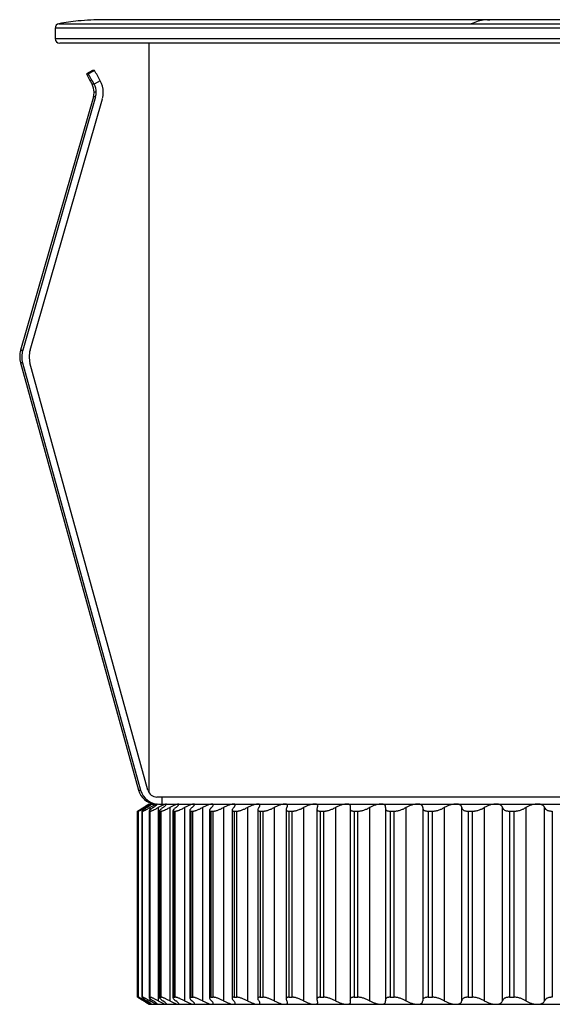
# Paper-space layout '_Izquierda' of a CAD drawing. Header units: millimetres. Extents: x -31.5 to 30, y -10.8 to 33.
# Tile 1 of 6: x -31.5 to -8.9, y -8.8 to 33. Entities that reach past the tile are written whole.
import ezdxf

# ---------------------------------------------------------------- set-up
doc = ezdxf.new("R2010")
doc.units = ezdxf.units.MM

psp = doc.layouts.new('_Izquierda')

# ---------------------------------------------------------------- linework, layer by layer
at = {"color": 7, "linetype": 'Continuous', "lineweight": 25}
for p, q in [((-30, 32.634), (-30, 32.2)), ((30, 32.634), (-30, 32.634)), ((-29.835, 32.831), (29.835, 32.831)), ((27.95, 33), (-27.95, 33)), ((-30, 32.2), (30, 32.2)), ((29.8, 32), (-29.8, 32)), ((-26, 0.172), (-26, 32)), ((-28.406, 30.845), (-28.669, 30.7)), ((-28.588, 30.7), (-28.669, 30.7)), ((-28.588, 30.7), (-28.326, 30.845)), ((-28.326, 30.845), (-28.406, 30.845)), ((-28.342, 30.262), (-28.431, 30.262)), ((-28.079, 30.408), (-28.342, 30.262)), ((-28.371, 29.73), (-31.466, 18.971)), ((-28.281, 29.73), (-31.376, 18.971)), ((-28.281, 29.73), (-28.371, 29.73)), ((-28.254, 29.924), (-28.344, 29.924)), ((-31.064, 18.969), (-27.993, 29.647)), ((-31.466, 18.971), (-31.376, 18.971)), ((-31.379, 18.428), (-31.468, 18.428)), ((-31.468, 18.428), (-26.456, 0.287)), ((-31.379, 18.428), (-26.366, 0.287)), ((-26.057, 0.293), (-31.067, 18.427)), ((-26.456, 0.287), (-26.366, 0.287)), ((8.75, 0), (-25.671, 0)), ((-25.469, 0), (-25.469, -0.3)), ((-26, -0.3), (-26.151, -0.39)), ((-26, -0.3), (-25.662, -0.3)), ((-25.601, -0.3), (9.304, -0.3)), ((-26.495, -8.5), (-26.495, -0.6)), ((-26.472, -0.598), (-26.472, -8.502)), ((-26.471, -0.6), (-26.461, -0.6)), ((-26.471, -0.6), (-26.471, -8.5)), ((-26.461, -8.5), (-26.461, -0.6)), ((-26.312, -0.595), (-26.312, -8.505)), ((-26.308, -0.6), (-26.282, -0.6)), ((-26.308, -0.6), (-26.308, -8.5)), ((-26.282, -8.5), (-26.282, -0.6)), ((-26.18, -0.448), (-26.18, -0.497)), ((-26.01, -0.592), (-26.01, -8.508)), ((-26.001, -0.6), (-25.96, -0.6)), ((-26.001, -0.6), (-26.001, -8.5)), ((-25.971, -0.448), (-25.971, -0.55)), ((-25.96, -8.5), (-25.96, -0.6)), ((-25.62, -0.448), (-25.62, -8.652)), ((-25.57, -0.589), (-25.57, -8.511)), ((-25.552, -0.6), (-25.496, -0.6)), ((-25.552, -0.6), (-25.552, -8.5)), ((-25.496, -8.5), (-25.496, -0.6)), ((-25.129, -0.448), (-25.129, -8.652)), ((-24.992, -0.581), (-24.992, -8.519)), ((-24.963, -0.6), (-24.892, -0.6)), ((-24.963, -0.6), (-24.963, -8.5)), ((-24.892, -8.5), (-24.892, -0.6)), ((-24.501, -0.448), (-24.501, -8.652)), ((-24.281, -0.572), (-24.281, -8.528)), ((-24.239, -0.6), (-24.153, -0.6)), ((-24.239, -0.6), (-24.239, -8.5)), ((-24.153, -8.5), (-24.153, -0.6)), ((-23.739, -0.448), (-23.739, -8.652)), ((-23.44, -0.564), (-23.44, -8.536)), ((-23.381, -0.6), (-23.282, -0.6)), ((-23.381, -0.6), (-23.381, -8.5)), ((-23.282, -8.5), (-23.282, -0.6)), ((-22.847, -0.448), (-22.847, -8.652)), ((-22.474, -0.554), (-22.474, -8.546)), ((-22.396, -0.6), (-22.283, -0.6)), ((-22.396, -0.6), (-22.396, -8.5)), ((-22.283, -8.5), (-22.283, -0.6)), ((-21.83, -0.448), (-21.83, -8.652)), ((-21.387, -0.54), (-21.387, -8.56)), ((-21.289, -0.6), (-21.163, -0.6)), ((-21.289, -0.6), (-21.289, -8.5)), ((-21.163, -8.5), (-21.163, -0.6)), ((-20.695, -0.448), (-20.695, -8.652)), ((-20.187, -0.527), (-20.187, -8.573)), ((-20.065, -0.6), (-19.928, -0.6)), ((-20.065, -0.6), (-20.065, -8.5)), ((-19.928, -8.5), (-19.928, -0.6)), ((-19.446, -0.448), (-19.446, -8.652)), ((-18.879, -0.513), (-18.879, -8.587)), ((-18.732, -0.6), (-18.583, -0.6)), ((-18.732, -0.6), (-18.732, -8.5)), ((-18.583, -8.5), (-18.583, -0.6)), ((-18.091, -0.448), (-18.091, -8.652)), ((-17.47, -0.497), (-17.47, -8.603)), ((-17.297, -0.6), (-17.137, -0.6)), ((-17.297, -0.6), (-17.297, -8.5)), ((-17.137, -8.5), (-17.137, -0.6)), ((-16.637, -0.448), (-16.637, -8.652)), ((-15.969, -0.444), (-15.969, -8.655)), ((-15.767, -0.6), (-15.597, -0.6)), ((-15.767, -0.6), (-15.767, -8.5)), ((-15.597, -8.5), (-15.597, -0.6)), ((-15.093, -0.448), (-15.093, -8.652)), ((-14.384, -0.444), (-14.384, -8.655)), ((-14.151, -0.6), (-13.973, -0.6)), ((-14.151, -0.6), (-14.151, -8.5)), ((-13.973, -8.5), (-13.973, -0.6)), ((-13.466, -0.448), (-13.466, -8.652)), ((-12.722, -8.652), (-12.722, -0.448)), ((-12.457, -0.6), (-12.272, -0.6)), ((-12.457, -0.6), (-12.457, -8.5)), ((-12.272, -8.5), (-12.272, -0.6)), ((-11.765, -0.448), (-11.765, -8.652)), ((-10.992, -8.652), (-10.992, -0.448)), ((-10.696, -0.6), (-10.503, -0.6)), ((-10.696, -0.6), (-10.696, -8.5)), ((-10.503, -8.5), (-10.503, -0.6)), ((-10, -0.448), (-10, -8.652)), ((-9.202, -8.652), (-9.202, -0.448)), ((-8.876, -0.6), (-8.876, -8.5)), ((-26.471, -8.5), (-26.461, -8.5)), ((-26.308, -8.5), (-26.282, -8.5)), ((-26.18, -8.603), (-26.18, -8.652)), ((-26.151, -8.71), (-26, -8.8)), ((-26.001, -8.5), (-25.96, -8.5)), ((-25.971, -8.55), (-25.971, -8.652)), ((-25.552, -8.5), (-25.496, -8.5)), ((-24.963, -8.5), (-24.892, -8.5)), ((-24.239, -8.5), (-24.153, -8.5)), ((-23.381, -8.5), (-23.282, -8.5)), ((-22.396, -8.5), (-22.283, -8.5)), ((-21.289, -8.5), (-21.163, -8.5)), ((-20.065, -8.5), (-19.928, -8.5)), ((-18.732, -8.5), (-18.583, -8.5)), ((-17.297, -8.5), (-17.137, -8.5)), ((-15.767, -8.5), (-15.597, -8.5)), ((-14.151, -8.5), (-13.973, -8.5)), ((-12.457, -8.5), (-12.272, -8.5)), ((-10.696, -8.5), (-10.503, -8.5)), ((-26, -8.8), (26, -8.8))]:
    psp.add_line(p, q, dxfattribs=at)
for centre, radius, start, end in [((-29.8, 32.634), 0.2, 100.2231, 180), ((-29.8, 32.2), 0.2, 180, 270), ((-14.774, 37.961), 15.678, 207.5902, 209.4097), ((-42.566, 22.536), 16.187, 28.5105, 30.2881), ((-42.303, 22.681), 16.187, 28.5105, 30.2881), ((-29.044, 29.924), 0.7, 359.9999, 28.9515), ((-28.954, 29.924), 0.7, 359.9999, 28.9515), ((-28.954, 29.924), 1, 359.9999, 28.9515), ((-29.044, 29.924), 0.7, 343.9532, 0), ((-28.954, 29.924), 0.7, 343.9532, 0), ((-28.954, 29.924), 1, 343.9532, 0), ((-30.505, 18.695), 1, 163.9532, 195.4457), ((-30.415, 18.695), 1, 163.9532, 195.4457), ((-30.103, 18.693), 1, 163.9532, 180), ((-30.103, 18.693), 1, 180, 195.4457), ((-25.685, 0.5), 0.8, 195.4449, 263.5527), ((-25.595, 0.5), 0.8, 195.4448, 269.9992), ((-25.671, 0.4), 0.4, 195.4448, 269.9992)]:
    psp.add_arc(centre, radius, start, end, dxfattribs=at)
for points, knots in [([(-27.95, 33), (-28.309, 32.991), (-28.941, 32.975), (-29.565, 32.874), (-29.835, 32.831)], [0, 0, 0, 0, 0.567262, 1, 1, 1, 1]), ([(-11.524, 32.977), (-11.597, 32.984), (-11.862, 33.01), (-12.126, 32.906), (-12.317, 32.831)], [0, 0, 0, 0, 0.274052, 1, 1, 1, 1]), ([(-25.998, -0.3), (-25.999, -0.301), (-26.001, -0.302), (-26.015, -0.31), (-26.038, -0.323), (-26.078, -0.347), (-26.144, -0.386), (-26.211, -0.427), (-26.246, -0.448)], [0, 0, 0, 0, 0.120675, 0.243707, 0.36983, 0.499724, 0.734306, 1, 1, 1, 1]), ([(-26.235, -0.448), (-26.216, -0.437), (-26.181, -0.415), (-26.134, -0.386), (-26.095, -0.362), (-26.049, -0.334), (-26.006, -0.306), (-26, -0.302), (-25.998, -0.3)], [0, 0, 0, 0, 0.136996, 0.265989, 0.387201, 0.500901, 0.756605, 1, 1, 1, 1]), ([(-25.901, -0.3), (-25.903, -0.301), (-25.909, -0.302), (-25.928, -0.31), (-25.955, -0.323), (-26, -0.347), (-26.072, -0.386), (-26.143, -0.427), (-26.18, -0.448)], [0, 0, 0, 0, 0.120675, 0.243707, 0.36983, 0.499724, 0.734306, 1, 1, 1, 1]), ([(-26.105, -0.448), (-26.088, -0.437), (-26.054, -0.415), (-26.011, -0.386), (-25.975, -0.362), (-25.935, -0.334), (-25.899, -0.306), (-25.9, -0.302), (-25.901, -0.3)], [0, 0, 0, 0, 0.136996, 0.265989, 0.387201, 0.500902, 0.756606, 1, 1, 1, 1]), ([(-25.662, -0.3), (-25.667, -0.301), (-25.675, -0.302), (-25.699, -0.31), (-25.731, -0.323), (-25.781, -0.347), (-25.859, -0.386), (-25.932, -0.427), (-25.971, -0.448)], [0, 0, 0, 0, 0.120675, 0.243707, 0.36983, 0.499725, 0.734306, 1, 1, 1, 1]), ([(-25.833, -0.448), (-25.817, -0.437), (-25.785, -0.415), (-25.746, -0.386), (-25.714, -0.362), (-25.679, -0.334), (-25.651, -0.306), (-25.659, -0.302), (-25.662, -0.3)], [0, 0, 0, 0, 0.136996, 0.265989, 0.387202, 0.500902, 0.756606, 1, 1, 1, 1]), ([(-25.284, -0.3), (-25.29, -0.301), (-25.301, -0.302), (-25.33, -0.31), (-25.366, -0.323), (-25.421, -0.347), (-25.504, -0.386), (-25.58, -0.427), (-25.62, -0.448)], [0, 0, 0, 0, 0.120675, 0.243707, 0.36983, 0.499725, 0.734306, 1, 1, 1, 1]), ([(-25.42, -0.448), (-25.405, -0.437), (-25.375, -0.415), (-25.34, -0.386), (-25.312, -0.362), (-25.282, -0.334), (-25.262, -0.306), (-25.277, -0.302), (-25.284, -0.3)], [0, 0, 0, 0, 0.136996, 0.265989, 0.387202, 0.500902, 0.756606, 1, 1, 1, 1]), ([(-24.767, -0.3), (-24.774, -0.301), (-24.789, -0.302), (-24.822, -0.31), (-24.862, -0.323), (-24.922, -0.347), (-25.01, -0.386), (-25.088, -0.427), (-25.129, -0.448)], [0, 0, 0, 0, 0.120675, 0.243707, 0.36983, 0.499725, 0.734306, 1, 1, 1, 1]), ([(-24.868, -0.448), (-24.854, -0.437), (-24.827, -0.415), (-24.795, -0.386), (-24.771, -0.362), (-24.748, -0.334), (-24.736, -0.306), (-24.757, -0.302), (-24.767, -0.3)], [0, 0, 0, 0, 0.136996, 0.265989, 0.387202, 0.500902, 0.756606, 1, 1, 1, 1]), ([(-24.115, -0.3), (-24.124, -0.301), (-24.142, -0.302), (-24.179, -0.31), (-24.223, -0.323), (-24.287, -0.347), (-24.38, -0.386), (-24.459, -0.427), (-24.501, -0.448)], [0, 0, 0, 0, 0.120675, 0.243707, 0.36983, 0.499725, 0.734306, 1, 1, 1, 1]), ([(-24.18, -0.448), (-24.167, -0.437), (-24.143, -0.415), (-24.115, -0.386), (-24.096, -0.362), (-24.078, -0.334), (-24.074, -0.306), (-24.102, -0.302), (-24.115, -0.3)], [0, 0, 0, 0, 0.136996, 0.265989, 0.387202, 0.500902, 0.756606, 1, 1, 1, 1]), ([(-23.331, -0.3), (-23.342, -0.301), (-23.363, -0.302), (-23.403, -0.31), (-23.451, -0.323), (-23.519, -0.347), (-23.616, -0.386), (-23.696, -0.427), (-23.739, -0.448)], [0, 0, 0, 0, 0.120675, 0.243707, 0.36983, 0.499725, 0.734306, 1, 1, 1, 1]), ([(-23.36, -0.448), (-23.34, -0.427), (-23.302, -0.387), (-23.278, -0.348), (-23.283, -0.336), (-23.284, -0.333)], [0, 0, 0, 0, 0.4645064, 0.8747595, 1, 1, 1, 1]), ([(-23.289, -0.311), (-23.294, -0.307), (-23.304, -0.301), (-23.322, -0.3), (-23.331, -0.3)], [0, 0, 0, 0, 0.504823, 1, 1, 1, 1]), ([(-22.42, -0.3), (-22.432, -0.301), (-22.456, -0.302), (-22.5, -0.31), (-22.551, -0.323), (-22.623, -0.347), (-22.723, -0.386), (-22.804, -0.427), (-22.847, -0.448)], [0, 0, 0, 0, 0.120675, 0.243707, 0.36983, 0.499725, 0.734306, 1, 1, 1, 1]), ([(-22.413, -0.448), (-22.403, -0.437), (-22.384, -0.415), (-22.365, -0.386), (-22.354, -0.362), (-22.349, -0.334), (-22.361, -0.306), (-22.401, -0.302), (-22.42, -0.3)], [0, 0, 0, 0, 0.136996, 0.265989, 0.387202, 0.500902, 0.756606, 1, 1, 1, 1]), ([(-21.387, -0.3), (-21.4, -0.301), (-21.426, -0.302), (-21.474, -0.31), (-21.528, -0.323), (-21.603, -0.347), (-21.706, -0.386), (-21.787, -0.427), (-21.83, -0.448)], [0, 0, 0, 0, 0.120675, 0.243707, 0.36983, 0.499725, 0.734306, 1, 1, 1, 1]), ([(-21.343, -0.448), (-21.334, -0.437), (-21.318, -0.415), (-21.304, -0.386), (-21.297, -0.362), (-21.299, -0.334), (-21.319, -0.306), (-21.365, -0.302), (-21.387, -0.3)], [0, 0, 0, 0, 0.136996, 0.265989, 0.387202, 0.500902, 0.756606, 1, 1, 1, 1]), ([(-20.236, -0.3), (-20.251, -0.301), (-20.28, -0.302), (-20.331, -0.31), (-20.388, -0.323), (-20.466, -0.347), (-20.571, -0.386), (-20.652, -0.427), (-20.695, -0.448)], [0, 0, 0, 0, 0.120675, 0.243707, 0.36983, 0.499725, 0.734306, 1, 1, 1, 1]), ([(-20.156, -0.448), (-20.149, -0.437), (-20.136, -0.415), (-20.127, -0.386), (-20.125, -0.362), (-20.132, -0.334), (-20.16, -0.306), (-20.211, -0.302), (-20.236, -0.3)], [0, 0, 0, 0, 0.136996, 0.265989, 0.387202, 0.500902, 0.756606, 1, 1, 1, 1]), ([(-18.976, -0.3), (-18.991, -0.301), (-19.022, -0.302), (-19.077, -0.31), (-19.136, -0.323), (-19.216, -0.347), (-19.323, -0.386), (-19.403, -0.427), (-19.446, -0.448)], [0, 0, 0, 0, 0.120675, 0.243707, 0.36983, 0.499725, 0.734306, 1, 1, 1, 1]), ([(-18.86, -0.448), (-18.854, -0.437), (-18.844, -0.415), (-18.839, -0.386), (-18.842, -0.362), (-18.855, -0.334), (-18.891, -0.306), (-18.948, -0.302), (-18.976, -0.3)], [0, 0, 0, 0, 0.136996, 0.265989, 0.387202, 0.500902, 0.756606, 1, 1, 1, 1]), ([(-17.611, -0.3), (-17.628, -0.301), (-17.661, -0.302), (-17.718, -0.31), (-17.78, -0.323), (-17.862, -0.347), (-17.97, -0.386), (-18.049, -0.427), (-18.091, -0.448)], [0, 0, 0, 0, 0.120675, 0.243707, 0.36983, 0.499725, 0.734306, 1, 1, 1, 1]), ([(-17.46, -0.448), (-17.456, -0.437), (-17.449, -0.415), (-17.449, -0.386), (-17.456, -0.362), (-17.476, -0.334), (-17.519, -0.306), (-17.581, -0.302), (-17.611, -0.3)], [0, 0, 0, 0, 0.136996, 0.265989, 0.387201, 0.500902, 0.756606, 1, 1, 1, 1]), ([(-16.15, -0.3), (-16.168, -0.301), (-16.203, -0.302), (-16.263, -0.31), (-16.326, -0.323), (-16.41, -0.347), (-16.518, -0.386), (-16.596, -0.427), (-16.637, -0.448)], [0, 0, 0, 0, 0.120675, 0.243707, 0.36983, 0.499725, 0.734306, 1, 1, 1, 1]), ([(-15.965, -0.448), (-15.963, -0.437), (-15.959, -0.415), (-15.964, -0.386), (-15.975, -0.362), (-16.001, -0.334), (-16.052, -0.306), (-16.118, -0.302), (-16.15, -0.3)], [0, 0, 0, 0, 0.136996, 0.265989, 0.387201, 0.500901, 0.756606, 1, 1, 1, 1]), ([(-14.601, -0.3), (-14.62, -0.301), (-14.657, -0.302), (-14.719, -0.31), (-14.784, -0.323), (-14.868, -0.347), (-14.976, -0.386), (-15.052, -0.427), (-15.093, -0.448)], [0, 0, 0, 0, 0.120675, 0.243708, 0.369831, 0.499726, 0.734306, 1, 1, 1, 1]), ([(-14.383, -0.448), (-14.383, -0.437), (-14.382, -0.415), (-14.391, -0.386), (-14.407, -0.362), (-14.438, -0.334), (-14.496, -0.306), (-14.567, -0.302), (-14.601, -0.3)], [0, 0, 0, 0, 0.136996, 0.265989, 0.387201, 0.500901, 0.756605, 1, 1, 1, 1]), ([(-12.973, -0.3), (-12.992, -0.301), (-13.031, -0.302), (-13.094, -0.31), (-13.16, -0.323), (-13.246, -0.347), (-13.353, -0.386), (-13.427, -0.427), (-13.466, -0.448)], [0, 0, 0, 0, 0.120675, 0.243707, 0.36983, 0.499724, 0.734306, 1, 1, 1, 1]), ([(-12.722, -0.448), (-12.724, -0.437), (-12.726, -0.415), (-12.74, -0.386), (-12.76, -0.362), (-12.797, -0.334), (-12.862, -0.306), (-12.936, -0.302), (-12.973, -0.3)], [0, 0, 0, 0, 0.136995, 0.265987, 0.387198, 0.500897, 0.756604, 1, 1, 1, 1]), ([(-11.273, -0.3), (-11.293, -0.301), (-11.334, -0.302), (-11.398, -0.31), (-11.465, -0.323), (-11.55, -0.347), (-11.657, -0.386), (-11.727, -0.427), (-11.765, -0.448)], [0, 0, 0, 0, 0.120675, 0.243707, 0.36983, 0.499724, 0.734306, 1, 1, 1, 1]), ([(-10.992, -0.448), (-10.995, -0.437), (-11.001, -0.415), (-11.019, -0.386), (-11.043, -0.362), (-11.086, -0.334), (-11.157, -0.306), (-11.235, -0.302), (-11.273, -0.3)], [0, 0, 0, 0, 0.136995, 0.265987, 0.387199, 0.500898, 0.756604, 1, 1, 1, 1]), ([(-9.512, -0.3), (-9.533, -0.301), (-9.574, -0.302), (-9.64, -0.31), (-9.707, -0.323), (-9.792, -0.347), (-9.897, -0.386), (-9.964, -0.427), (-10, -0.448)], [0, 0, 0, 0, 0.120675, 0.243707, 0.36983, 0.499724, 0.734306, 1, 1, 1, 1]), ([(-9.202, -0.448), (-9.206, -0.437), (-9.215, -0.415), (-9.238, -0.386), (-9.266, -0.362), (-9.314, -0.334), (-9.391, -0.306), (-9.473, -0.302), (-9.512, -0.3)], [0, 0, 0, 0, 0.136995, 0.265988, 0.3872, 0.500899, 0.756604, 1, 1, 1, 1]), ([(-26.495, -0.6), (-26.495, -0.6), (-26.495, -0.599), (-26.489, -0.595), (-26.477, -0.588), (-26.458, -0.576), (-26.418, -0.551), (-26.351, -0.511), (-26.282, -0.469), (-26.246, -0.448)], [0, 0, 0, 0, 0.082853, 0.165926, 0.250137, 0.374252, 0.499646, 0.745169, 1, 1, 1, 1]), ([(-26.235, -0.448), (-26.253, -0.459), (-26.288, -0.48), (-26.335, -0.509), (-26.376, -0.535), (-26.411, -0.557), (-26.439, -0.576), (-26.46, -0.589), (-26.472, -0.598), (-26.471, -0.599), (-26.471, -0.6)], [0, 0, 0, 0, 0.129306, 0.254351, 0.377086, 0.499573, 0.624385, 0.748816, 0.875527, 1, 1, 1, 1]), ([(-26.461, -0.6), (-26.459, -0.6), (-26.457, -0.599), (-26.448, -0.595), (-26.433, -0.588), (-26.409, -0.576), (-26.363, -0.551), (-26.29, -0.511), (-26.217, -0.469), (-26.18, -0.448)], [0, 0, 0, 0, 0.082853, 0.165925, 0.250136, 0.374252, 0.499645, 0.745169, 1, 1, 1, 1]), ([(-26.105, -0.448), (-26.122, -0.459), (-26.155, -0.48), (-26.199, -0.509), (-26.237, -0.535), (-26.267, -0.557), (-26.291, -0.576), (-26.307, -0.589), (-26.314, -0.598), (-26.31, -0.599), (-26.308, -0.6)], [0, 0, 0, 0, 0.1293059, 0.2543511, 0.3770863, 0.4995728, 0.6243852, 0.7488158, 0.8755274, 1, 1, 1, 1]), ([(-26.282, -0.6), (-26.28, -0.6), (-26.275, -0.599), (-26.262, -0.595), (-26.243, -0.588), (-26.215, -0.576), (-26.164, -0.551), (-26.085, -0.511), (-26.009, -0.469), (-25.971, -0.448)], [0, 0, 0, 0, 0.082852, 0.165925, 0.250136, 0.374252, 0.499645, 0.745169, 1, 1, 1, 1]), ([(-25.833, -0.448), (-25.849, -0.459), (-25.88, -0.48), (-25.92, -0.509), (-25.954, -0.535), (-25.98, -0.557), (-26, -0.576), (-26.01, -0.589), (-26.012, -0.598), (-26.005, -0.599), (-26.001, -0.6)], [0, 0, 0, 0, 0.1293059, 0.2543512, 0.3770864, 0.499573, 0.6243853, 0.748816, 0.8755276, 1, 1, 1, 1]), ([(-25.96, -0.6), (-25.956, -0.6), (-25.949, -0.599), (-25.933, -0.595), (-25.911, -0.588), (-25.879, -0.576), (-25.822, -0.551), (-25.738, -0.511), (-25.66, -0.469), (-25.62, -0.448)], [0, 0, 0, 0, 0.082852, 0.165924, 0.250135, 0.374252, 0.499645, 0.745169, 1, 1, 1, 1]), ([(-25.42, -0.448), (-25.435, -0.459), (-25.464, -0.48), (-25.5, -0.509), (-25.529, -0.535), (-25.552, -0.557), (-25.566, -0.576), (-25.571, -0.589), (-25.568, -0.598), (-25.557, -0.599), (-25.552, -0.6)], [0, 0, 0, 0, 0.129306, 0.254351, 0.377086, 0.499573, 0.624385, 0.748816, 0.875528, 1, 1, 1, 1]), ([(-25.496, -0.6), (-25.491, -0.6), (-25.482, -0.599), (-25.463, -0.595), (-25.437, -0.588), (-25.401, -0.576), (-25.34, -0.551), (-25.25, -0.511), (-25.17, -0.469), (-25.129, -0.448)], [0, 0, 0, 0, 0.082852, 0.165925, 0.250135, 0.374252, 0.499645, 0.745169, 1, 1, 1, 1]), ([(-24.868, -0.448), (-24.881, -0.459), (-24.908, -0.48), (-24.941, -0.509), (-24.966, -0.535), (-24.983, -0.557), (-24.993, -0.576), (-24.993, -0.589), (-24.984, -0.598), (-24.97, -0.599), (-24.963, -0.6)], [0, 0, 0, 0, 0.129306, 0.254351, 0.377087, 0.499573, 0.624386, 0.748816, 0.875527, 1, 1, 1, 1]), ([(-24.892, -0.6), (-24.886, -0.6), (-24.875, -0.599), (-24.853, -0.595), (-24.823, -0.588), (-24.784, -0.576), (-24.718, -0.551), (-24.624, -0.511), (-24.542, -0.469), (-24.501, -0.448)], [0, 0, 0, 0, 0.082853, 0.165925, 0.250136, 0.374252, 0.499646, 0.745169, 1, 1, 1, 1]), ([(-24.18, -0.448), (-24.192, -0.459), (-24.217, -0.48), (-24.245, -0.509), (-24.265, -0.535), (-24.278, -0.557), (-24.283, -0.576), (-24.278, -0.589), (-24.264, -0.598), (-24.247, -0.599), (-24.239, -0.6)], [0, 0, 0, 0, 0.129306, 0.254351, 0.377087, 0.499573, 0.624386, 0.748816, 0.875527, 1, 1, 1, 1]), ([(-24.153, -0.6), (-24.146, -0.6), (-24.133, -0.599), (-24.108, -0.595), (-24.075, -0.588), (-24.032, -0.576), (-23.962, -0.551), (-23.864, -0.511), (-23.781, -0.469), (-23.739, -0.448)], [0, 0, 0, 0, 0.082853, 0.165926, 0.250136, 0.374252, 0.499646, 0.745169, 1, 1, 1, 1]), ([(-23.36, -0.448), (-23.371, -0.459), (-23.393, -0.48), (-23.417, -0.509), (-23.433, -0.535), (-23.441, -0.557), (-23.44, -0.576), (-23.43, -0.589), (-23.412, -0.598), (-23.391, -0.599), (-23.381, -0.6)], [0, 0, 0, 0, 0.129306, 0.254351, 0.377087, 0.499573, 0.624386, 0.748816, 0.875527, 1, 1, 1, 1]), ([(-23.282, -0.6), (-23.274, -0.6), (-23.258, -0.599), (-23.231, -0.595), (-23.195, -0.588), (-23.149, -0.576), (-23.075, -0.551), (-22.973, -0.511), (-22.889, -0.469), (-22.847, -0.448)], [0, 0, 0, 0, 0.082853, 0.165926, 0.250137, 0.374253, 0.499646, 0.745169, 1, 1, 1, 1]), ([(-22.413, -0.448), (-22.422, -0.459), (-22.441, -0.48), (-22.46, -0.509), (-22.472, -0.535), (-22.475, -0.557), (-22.47, -0.576), (-22.455, -0.589), (-22.431, -0.598), (-22.408, -0.599), (-22.396, -0.6)], [0, 0, 0, 0, 0.129306, 0.254351, 0.377087, 0.499573, 0.624386, 0.748816, 0.875527, 1, 1, 1, 1]), ([(-22.283, -0.6), (-22.275, -0.6), (-22.257, -0.599), (-22.227, -0.595), (-22.188, -0.588), (-22.139, -0.576), (-22.062, -0.551), (-21.957, -0.511), (-21.873, -0.469), (-21.83, -0.448)], [0, 0, 0, 0, 0.082853, 0.165926, 0.250137, 0.374253, 0.499646, 0.745169, 1, 1, 1, 1]), ([(-21.343, -0.448), (-21.351, -0.459), (-21.367, -0.48), (-21.382, -0.509), (-21.388, -0.535), (-21.387, -0.557), (-21.377, -0.576), (-21.357, -0.589), (-21.328, -0.598), (-21.302, -0.599), (-21.289, -0.6)], [0, 0, 0, 0, 0.129306, 0.254351, 0.377087, 0.499573, 0.624386, 0.748816, 0.875527, 1, 1, 1, 1]), ([(-21.163, -0.6), (-21.154, -0.6), (-21.134, -0.599), (-21.101, -0.595), (-21.06, -0.588), (-21.009, -0.576), (-20.928, -0.551), (-20.821, -0.511), (-20.737, -0.469), (-20.695, -0.448)], [0, 0, 0, 0, 0.0828534, 0.1659264, 0.2501377, 0.3742531, 0.499646, 0.745169, 1, 1, 1, 1]), ([(-20.156, -0.448), (-20.163, -0.459), (-20.176, -0.48), (-20.186, -0.509), (-20.188, -0.535), (-20.182, -0.557), (-20.167, -0.576), (-20.142, -0.589), (-20.109, -0.598), (-20.08, -0.599), (-20.065, -0.6)], [0, 0, 0, 0, 0.129306, 0.254351, 0.377086, 0.499573, 0.624385, 0.748816, 0.875527, 1, 1, 1, 1]), ([(-19.928, -0.6), (-19.917, -0.6), (-19.896, -0.599), (-19.861, -0.595), (-19.817, -0.588), (-19.763, -0.576), (-19.68, -0.551), (-19.571, -0.511), (-19.488, -0.469), (-19.446, -0.448)], [0, 0, 0, 0, 0.082853, 0.165927, 0.250138, 0.374253, 0.499646, 0.745169, 1, 1, 1, 1]), ([(-18.86, -0.448), (-18.865, -0.459), (-18.875, -0.48), (-18.88, -0.509), (-18.878, -0.535), (-18.866, -0.557), (-18.847, -0.576), (-18.817, -0.589), (-18.78, -0.598), (-18.748, -0.599), (-18.732, -0.6)], [0, 0, 0, 0, 0.129306, 0.254351, 0.377086, 0.499573, 0.624385, 0.748816, 0.875527, 1, 1, 1, 1]), ([(-18.583, -0.6), (-18.572, -0.6), (-18.549, -0.599), (-18.512, -0.595), (-18.466, -0.588), (-18.41, -0.576), (-18.325, -0.551), (-18.214, -0.511), (-18.133, -0.469), (-18.091, -0.448)], [0, 0, 0, 0, 0.082854, 0.165927, 0.250138, 0.374253, 0.499646, 0.745169, 1, 1, 1, 1]), ([(-17.46, -0.448), (-17.464, -0.459), (-17.471, -0.48), (-17.471, -0.509), (-17.464, -0.535), (-17.448, -0.557), (-17.424, -0.576), (-17.39, -0.589), (-17.348, -0.598), (-17.314, -0.599), (-17.297, -0.6)], [0, 0, 0, 0, 0.1293059, 0.2543511, 0.3770863, 0.4995728, 0.6243852, 0.7488155, 0.8755271, 1, 1, 1, 1]), ([(-17.137, -0.6), (-17.125, -0.6), (-17.101, -0.599), (-17.062, -0.595), (-17.014, -0.588), (-16.956, -0.576), (-16.87, -0.551), (-16.758, -0.511), (-16.678, -0.469), (-16.637, -0.448)], [0, 0, 0, 0, 0.0828536, 0.1659268, 0.2501382, 0.3742533, 0.4996461, 0.745169, 1, 1, 1, 1]), ([(-15.965, -0.448), (-15.967, -0.459), (-15.971, -0.48), (-15.967, -0.509), (-15.955, -0.535), (-15.934, -0.557), (-15.905, -0.576), (-15.867, -0.589), (-15.821, -0.598), (-15.785, -0.599), (-15.767, -0.6)], [0, 0, 0, 0, 0.129306, 0.254351, 0.377086, 0.499573, 0.624385, 0.748815, 0.875527, 1, 1, 1, 1]), ([(-15.597, -0.6), (-15.585, -0.6), (-15.559, -0.599), (-15.518, -0.595), (-15.469, -0.588), (-15.41, -0.576), (-15.322, -0.551), (-15.211, -0.511), (-15.133, -0.469), (-15.093, -0.448)], [0, 0, 0, 0, 0.082854, 0.165927, 0.250138, 0.374253, 0.499646, 0.745169, 1, 1, 1, 1]), ([(-14.383, -0.448), (-14.384, -0.459), (-14.384, -0.48), (-14.376, -0.509), (-14.359, -0.535), (-14.334, -0.557), (-14.3, -0.576), (-14.258, -0.589), (-14.208, -0.598), (-14.17, -0.599), (-14.151, -0.6)], [0, 0, 0, 0, 0.1293058, 0.2543509, 0.3770859, 0.4995724, 0.6243848, 0.7488153, 0.8755271, 1, 1, 1, 1]), ([(-13.973, -0.6), (-13.959, -0.6), (-13.933, -0.599), (-13.89, -0.595), (-13.839, -0.588), (-13.779, -0.576), (-13.691, -0.551), (-13.58, -0.511), (-13.504, -0.469), (-13.466, -0.448)], [0, 0, 0, 0, 0.082854, 0.165927, 0.250138, 0.374253, 0.499646, 0.745169, 1, 1, 1, 1]), ([(-12.722, -0.448), (-12.721, -0.459), (-12.719, -0.48), (-12.705, -0.509), (-12.684, -0.535), (-12.655, -0.557), (-12.617, -0.576), (-12.571, -0.589), (-12.518, -0.598), (-12.477, -0.599), (-12.457, -0.6)], [0, 0, 0, 0, 0.1293057, 0.2543507, 0.3770857, 0.4995721, 0.6243845, 0.7488151, 0.875527, 1, 1, 1, 1]), ([(-12.272, -0.6), (-12.258, -0.6), (-12.23, -0.599), (-12.186, -0.595), (-12.134, -0.588), (-12.073, -0.576), (-11.985, -0.551), (-11.875, -0.511), (-11.802, -0.469), (-11.765, -0.448)], [0, 0, 0, 0, 0.0828536, 0.1659268, 0.2501381, 0.3742532, 0.4996458, 0.7451689, 1, 1, 1, 1]), ([(-10.992, -0.448), (-10.989, -0.459), (-10.984, -0.48), (-10.966, -0.509), (-10.94, -0.535), (-10.907, -0.557), (-10.865, -0.576), (-10.815, -0.589), (-10.759, -0.598), (-10.717, -0.599), (-10.696, -0.6)], [0, 0, 0, 0, 0.129306, 0.254351, 0.377085, 0.499572, 0.624384, 0.748815, 0.875527, 1, 1, 1, 1]), ([(-10.503, -0.6), (-10.489, -0.6), (-10.46, -0.599), (-10.416, -0.595), (-10.363, -0.588), (-10.302, -0.576), (-10.213, -0.551), (-10.105, -0.511), (-10.036, -0.469), (-10, -0.448)], [0, 0, 0, 0, 0.082854, 0.165927, 0.250138, 0.374253, 0.499646, 0.745169, 1, 1, 1, 1]), ([(-9.202, -0.448), (-9.198, -0.459), (-9.189, -0.48), (-9.167, -0.509), (-9.137, -0.535), (-9.099, -0.557), (-9.054, -0.576), (-9, -0.589), (-8.941, -0.598), (-8.898, -0.599), (-8.876, -0.6)], [0, 0, 0, 0, 0.129305, 0.25435, 0.377085, 0.499571, 0.624384, 0.748815, 0.875527, 1, 1, 1, 1]), ([(-26.246, -8.652), (-26.265, -8.641), (-26.3, -8.62), (-26.348, -8.591), (-26.391, -8.565), (-26.428, -8.543), (-26.458, -8.524), (-26.479, -8.511), (-26.493, -8.502), (-26.494, -8.501), (-26.495, -8.5)], [0, 0, 0, 0, 0.129306, 0.254351, 0.377087, 0.499573, 0.624386, 0.748816, 0.875527, 1, 1, 1, 1]), ([(-26.471, -8.5), (-26.472, -8.5), (-26.472, -8.501), (-26.468, -8.505), (-26.458, -8.512), (-26.44, -8.524), (-26.402, -8.549), (-26.337, -8.589), (-26.269, -8.631), (-26.235, -8.652)], [0, 0, 0, 0, 0.082853, 0.165925, 0.250136, 0.374252, 0.499646, 0.745169, 1, 1, 1, 1]), ([(-26.18, -8.652), (-26.199, -8.641), (-26.236, -8.62), (-26.288, -8.591), (-26.334, -8.565), (-26.374, -8.543), (-26.408, -8.524), (-26.435, -8.511), (-26.454, -8.502), (-26.459, -8.501), (-26.461, -8.5)], [0, 0, 0, 0, 0.129306, 0.254351, 0.377087, 0.499573, 0.624386, 0.748816, 0.875527, 1, 1, 1, 1]), ([(-26.308, -8.5), (-26.309, -8.5), (-26.312, -8.501), (-26.311, -8.505), (-26.305, -8.512), (-26.292, -8.524), (-26.26, -8.549), (-26.202, -8.589), (-26.138, -8.631), (-26.105, -8.652)], [0, 0, 0, 0, 0.082853, 0.165925, 0.250136, 0.374252, 0.499645, 0.745169, 1, 1, 1, 1]), ([(-25.971, -8.652), (-25.991, -8.641), (-26.029, -8.62), (-26.083, -8.591), (-26.132, -8.565), (-26.176, -8.543), (-26.215, -8.524), (-26.246, -8.511), (-26.27, -8.502), (-26.278, -8.501), (-26.282, -8.5)], [0, 0, 0, 0, 0.129306, 0.2543513, 0.3770865, 0.4995732, 0.6243855, 0.748816, 0.8755275, 1, 1, 1, 1]), ([(-26.246, -8.652), (-26.228, -8.663), (-26.192, -8.685), (-26.144, -8.714), (-26.103, -8.738), (-26.056, -8.766), (-26.01, -8.794), (-26.002, -8.798), (-25.998, -8.8)], [0, 0, 0, 0, 0.136996, 0.265989, 0.387202, 0.500902, 0.756606, 1, 1, 1, 1]), ([(-25.998, -8.8), (-25.998, -8.799), (-25.999, -8.798), (-26.012, -8.79), (-26.033, -8.777), (-26.07, -8.753), (-26.134, -8.714), (-26.2, -8.673), (-26.235, -8.652)], [0, 0, 0, 0, 0.120675, 0.243707, 0.36983, 0.499725, 0.734306, 1, 1, 1, 1]), ([(-26.18, -8.652), (-26.161, -8.663), (-26.123, -8.685), (-26.072, -8.714), (-26.028, -8.738), (-25.976, -8.766), (-25.923, -8.794), (-25.908, -8.798), (-25.901, -8.8)], [0, 0, 0, 0, 0.136996, 0.265989, 0.387202, 0.500902, 0.756606, 1, 1, 1, 1]), ([(-25.901, -8.8), (-25.9, -8.799), (-25.897, -8.798), (-25.905, -8.79), (-25.921, -8.777), (-25.953, -8.753), (-26.01, -8.714), (-26.072, -8.673), (-26.105, -8.652)], [0, 0, 0, 0, 0.120675, 0.243707, 0.36983, 0.499725, 0.734306, 1, 1, 1, 1]), ([(-26.001, -8.5), (-26.004, -8.5), (-26.009, -8.501), (-26.011, -8.505), (-26.009, -8.512), (-26, -8.524), (-25.974, -8.549), (-25.924, -8.589), (-25.864, -8.631), (-25.833, -8.652)], [0, 0, 0, 0, 0.082852, 0.165924, 0.250135, 0.374252, 0.499645, 0.745169, 1, 1, 1, 1]), ([(-25.971, -8.652), (-25.951, -8.663), (-25.912, -8.685), (-25.858, -8.714), (-25.811, -8.738), (-25.754, -8.766), (-25.694, -8.794), (-25.673, -8.798), (-25.662, -8.8)], [0, 0, 0, 0, 0.136996, 0.265989, 0.387202, 0.500902, 0.756606, 1, 1, 1, 1]), ([(-25.62, -8.652), (-25.64, -8.641), (-25.68, -8.62), (-25.736, -8.591), (-25.788, -8.565), (-25.836, -8.543), (-25.878, -8.524), (-25.914, -8.511), (-25.943, -8.502), (-25.954, -8.501), (-25.96, -8.5)], [0, 0, 0, 0, 0.129306, 0.254351, 0.377086, 0.499573, 0.624385, 0.748816, 0.875528, 1, 1, 1, 1]), ([(-25.662, -8.8), (-25.66, -8.799), (-25.654, -8.798), (-25.657, -8.79), (-25.668, -8.777), (-25.694, -8.753), (-25.744, -8.714), (-25.802, -8.673), (-25.833, -8.652)], [0, 0, 0, 0, 0.120675, 0.243707, 0.36983, 0.499725, 0.734306, 1, 1, 1, 1]), ([(-25.62, -8.652), (-25.599, -8.663), (-25.559, -8.685), (-25.503, -8.714), (-25.453, -8.738), (-25.392, -8.766), (-25.325, -8.794), (-25.297, -8.798), (-25.284, -8.8)], [0, 0, 0, 0, 0.136996, 0.265989, 0.387202, 0.500902, 0.756606, 1, 1, 1, 1]), ([(-25.552, -8.5), (-25.556, -8.5), (-25.563, -8.501), (-25.569, -8.505), (-25.571, -8.512), (-25.566, -8.524), (-25.547, -8.549), (-25.504, -8.589), (-25.448, -8.631), (-25.42, -8.652)], [0, 0, 0, 0, 0.082852, 0.165924, 0.250135, 0.374252, 0.499645, 0.745169, 1, 1, 1, 1]), ([(-25.129, -8.652), (-25.15, -8.641), (-25.19, -8.62), (-25.249, -8.591), (-25.303, -8.565), (-25.354, -8.543), (-25.4, -8.524), (-25.44, -8.511), (-25.474, -8.502), (-25.488, -8.501), (-25.496, -8.5)], [0, 0, 0, 0, 0.129306, 0.254351, 0.377086, 0.499573, 0.624385, 0.748816, 0.875528, 1, 1, 1, 1]), ([(-25.271, -8.791), (-25.271, -8.79), (-25.265, -8.786), (-25.288, -8.76), (-25.337, -8.714), (-25.391, -8.674), (-25.42, -8.652)], [0, 0, 0, 0, 0.032275, 0.359262, 0.659707, 1, 1, 1, 1]), ([(-25.129, -8.652), (-25.108, -8.663), (-25.066, -8.685), (-25.008, -8.714), (-24.956, -8.738), (-24.891, -8.766), (-24.818, -8.794), (-24.784, -8.798), (-24.767, -8.8)], [0, 0, 0, 0, 0.136996, 0.265989, 0.387201, 0.500902, 0.756606, 1, 1, 1, 1]), ([(-24.963, -8.5), (-24.968, -8.5), (-24.978, -8.501), (-24.987, -8.505), (-24.993, -8.512), (-24.993, -8.524), (-24.98, -8.549), (-24.945, -8.589), (-24.894, -8.631), (-24.868, -8.652)], [0, 0, 0, 0, 0.082853, 0.165925, 0.250136, 0.374252, 0.499645, 0.745169, 1, 1, 1, 1]), ([(-24.501, -8.652), (-24.522, -8.641), (-24.563, -8.62), (-24.623, -8.591), (-24.68, -8.565), (-24.734, -8.543), (-24.784, -8.524), (-24.828, -8.511), (-24.865, -8.502), (-24.883, -8.501), (-24.892, -8.5)], [0, 0, 0, 0, 0.129306, 0.254351, 0.377086, 0.499573, 0.624385, 0.748816, 0.875527, 1, 1, 1, 1]), ([(-24.767, -8.8), (-24.761, -8.799), (-24.749, -8.798), (-24.742, -8.79), (-24.744, -8.777), (-24.757, -8.753), (-24.793, -8.714), (-24.842, -8.673), (-24.868, -8.652)], [0, 0, 0, 0, 0.120675, 0.243707, 0.36983, 0.499725, 0.734306, 1, 1, 1, 1]), ([(-24.501, -8.652), (-24.479, -8.663), (-24.437, -8.685), (-24.377, -8.714), (-24.323, -8.738), (-24.254, -8.766), (-24.175, -8.794), (-24.135, -8.798), (-24.115, -8.8)], [0, 0, 0, 0, 0.136996, 0.265989, 0.387201, 0.500901, 0.756606, 1, 1, 1, 1]), ([(-24.239, -8.5), (-24.244, -8.5), (-24.256, -8.501), (-24.269, -8.505), (-24.278, -8.512), (-24.283, -8.524), (-24.277, -8.549), (-24.249, -8.589), (-24.203, -8.631), (-24.18, -8.652)], [0, 0, 0, 0, 0.082853, 0.165925, 0.250136, 0.374252, 0.499645, 0.745169, 1, 1, 1, 1]), ([(-24.083, -8.775), (-24.083, -8.77), (-24.081, -8.756), (-24.113, -8.713), (-24.157, -8.673), (-24.18, -8.652)], [0, 0, 0, 0, 0.220112, 0.585805, 1, 1, 1, 1]), ([(-23.739, -8.652), (-23.76, -8.641), (-23.802, -8.62), (-23.864, -8.591), (-23.923, -8.565), (-23.979, -8.543), (-24.032, -8.524), (-24.079, -8.511), (-24.121, -8.502), (-24.142, -8.501), (-24.153, -8.5)], [0, 0, 0, 0, 0.129306, 0.254351, 0.377086, 0.499573, 0.624385, 0.748816, 0.875527, 1, 1, 1, 1]), ([(-23.739, -8.652), (-23.717, -8.663), (-23.674, -8.685), (-23.613, -8.714), (-23.557, -8.738), (-23.484, -8.766), (-23.4, -8.794), (-23.354, -8.798), (-23.331, -8.8)], [0, 0, 0, 0, 0.136996, 0.265989, 0.387201, 0.500901, 0.756605, 1, 1, 1, 1]), ([(-23.381, -8.5), (-23.388, -8.5), (-23.402, -8.501), (-23.418, -8.505), (-23.431, -8.512), (-23.44, -8.524), (-23.441, -8.549), (-23.421, -8.589), (-23.381, -8.631), (-23.36, -8.652)], [0, 0, 0, 0, 0.082853, 0.165926, 0.250137, 0.374253, 0.499646, 0.745169, 1, 1, 1, 1]), ([(-23.284, -8.767), (-23.283, -8.764), (-23.278, -8.752), (-23.302, -8.713), (-23.34, -8.673), (-23.36, -8.652)], [0, 0, 0, 0, 0.124265, 0.534901, 1, 1, 1, 1]), ([(-22.847, -8.652), (-22.868, -8.641), (-22.911, -8.62), (-22.973, -8.591), (-23.034, -8.565), (-23.093, -8.543), (-23.148, -8.524), (-23.2, -8.511), (-23.246, -8.502), (-23.27, -8.501), (-23.282, -8.5)], [0, 0, 0, 0, 0.129306, 0.254351, 0.377086, 0.499572, 0.624385, 0.748815, 0.875527, 1, 1, 1, 1]), ([(-22.847, -8.652), (-22.825, -8.663), (-22.782, -8.685), (-22.72, -8.714), (-22.662, -8.738), (-22.587, -8.766), (-22.497, -8.794), (-22.445, -8.798), (-22.42, -8.8)], [0, 0, 0, 0, 0.136996, 0.265989, 0.387201, 0.500901, 0.756605, 1, 1, 1, 1]), ([(-22.396, -8.5), (-22.404, -8.5), (-22.42, -8.501), (-22.439, -8.505), (-22.456, -8.512), (-22.47, -8.524), (-22.477, -8.549), (-22.465, -8.589), (-22.43, -8.631), (-22.413, -8.652)], [0, 0, 0, 0, 0.082853, 0.165926, 0.250137, 0.374253, 0.499646, 0.745169, 1, 1, 1, 1]), ([(-22.42, -8.8), (-22.41, -8.799), (-22.389, -8.798), (-22.368, -8.79), (-22.354, -8.777), (-22.349, -8.753), (-22.361, -8.714), (-22.395, -8.673), (-22.413, -8.652)], [0, 0, 0, 0, 0.120675, 0.243707, 0.36983, 0.499724, 0.734306, 1, 1, 1, 1]), ([(-21.83, -8.652), (-21.852, -8.641), (-21.894, -8.62), (-21.958, -8.591), (-22.02, -8.565), (-22.08, -8.543), (-22.139, -8.524), (-22.193, -8.511), (-22.243, -8.502), (-22.27, -8.501), (-22.283, -8.5)], [0, 0, 0, 0, 0.129306, 0.254351, 0.377086, 0.499572, 0.624384, 0.748815, 0.875527, 1, 1, 1, 1]), ([(-21.83, -8.652), (-21.808, -8.663), (-21.766, -8.685), (-21.702, -8.714), (-21.643, -8.738), (-21.565, -8.766), (-21.472, -8.794), (-21.415, -8.798), (-21.387, -8.8)], [0, 0, 0, 0, 0.136996, 0.265988, 0.387201, 0.500901, 0.756605, 1, 1, 1, 1]), ([(-21.289, -8.5), (-21.298, -8.5), (-21.316, -8.501), (-21.338, -8.505), (-21.359, -8.512), (-21.376, -8.524), (-21.39, -8.549), (-21.387, -8.589), (-21.358, -8.631), (-21.343, -8.652)], [0, 0, 0, 0, 0.082853, 0.165926, 0.250137, 0.374253, 0.499646, 0.745169, 1, 1, 1, 1]), ([(-21.387, -8.8), (-21.375, -8.799), (-21.351, -8.798), (-21.325, -8.79), (-21.307, -8.777), (-21.295, -8.753), (-21.3, -8.714), (-21.328, -8.673), (-21.343, -8.652)], [0, 0, 0, 0, 0.120675, 0.243707, 0.36983, 0.499724, 0.734306, 1, 1, 1, 1]), ([(-20.695, -8.652), (-20.716, -8.641), (-20.758, -8.62), (-20.822, -8.591), (-20.885, -8.565), (-20.947, -8.543), (-21.008, -8.524), (-21.066, -8.511), (-21.119, -8.502), (-21.148, -8.501), (-21.163, -8.5)], [0, 0, 0, 0, 0.129306, 0.25435, 0.377085, 0.499571, 0.624384, 0.748815, 0.875527, 1, 1, 1, 1]), ([(-20.695, -8.652), (-20.673, -8.663), (-20.63, -8.685), (-20.566, -8.714), (-20.506, -8.738), (-20.427, -8.766), (-20.329, -8.794), (-20.267, -8.798), (-20.236, -8.8)], [0, 0, 0, 0, 0.136996, 0.265988, 0.3872, 0.5009, 0.756605, 1, 1, 1, 1]), ([(-20.236, -8.8), (-20.223, -8.799), (-20.197, -8.798), (-20.167, -8.79), (-20.144, -8.777), (-20.126, -8.753), (-20.122, -8.714), (-20.144, -8.673), (-20.156, -8.652)], [0, 0, 0, 0, 0.120675, 0.243707, 0.36983, 0.499724, 0.734306, 1, 1, 1, 1]), ([(-20.065, -8.5), (-20.075, -8.5), (-20.095, -8.501), (-20.12, -8.505), (-20.145, -8.512), (-20.166, -8.524), (-20.186, -8.549), (-20.192, -8.589), (-20.168, -8.631), (-20.156, -8.652)], [0, 0, 0, 0, 0.082853, 0.165926, 0.250138, 0.374253, 0.499646, 0.745169, 1, 1, 1, 1]), ([(-19.446, -8.652), (-19.467, -8.641), (-19.509, -8.62), (-19.573, -8.591), (-19.637, -8.565), (-19.7, -8.543), (-19.763, -8.524), (-19.823, -8.511), (-19.879, -8.502), (-19.912, -8.501), (-19.928, -8.5)], [0, 0, 0, 0, 0.129305, 0.25435, 0.377085, 0.499571, 0.624383, 0.748814, 0.875527, 1, 1, 1, 1]), ([(-19.446, -8.652), (-19.424, -8.663), (-19.382, -8.685), (-19.318, -8.714), (-19.258, -8.738), (-19.176, -8.766), (-19.075, -8.794), (-19.008, -8.798), (-18.976, -8.8)], [0, 0, 0, 0, 0.136995, 0.265988, 0.3872, 0.5009, 0.756605, 1, 1, 1, 1]), ([(-18.976, -8.8), (-18.961, -8.799), (-18.932, -8.798), (-18.898, -8.79), (-18.87, -8.777), (-18.846, -8.753), (-18.834, -8.714), (-18.851, -8.673), (-18.86, -8.652)], [0, 0, 0, 0, 0.1206749, 0.243707, 0.3698297, 0.4997243, 0.7343057, 1, 1, 1, 1]), ([(-18.732, -8.5), (-18.743, -8.5), (-18.764, -8.501), (-18.792, -8.505), (-18.82, -8.512), (-18.846, -8.524), (-18.873, -8.549), (-18.886, -8.589), (-18.869, -8.631), (-18.86, -8.652)], [0, 0, 0, 0, 0.082853, 0.165927, 0.250138, 0.374253, 0.499646, 0.745169, 1, 1, 1, 1]), ([(-18.091, -8.652), (-18.112, -8.641), (-18.153, -8.62), (-18.217, -8.591), (-18.281, -8.565), (-18.345, -8.543), (-18.409, -8.524), (-18.472, -8.511), (-18.531, -8.502), (-18.566, -8.501), (-18.583, -8.5)], [0, 0, 0, 0, 0.129305, 0.25435, 0.377085, 0.499571, 0.624384, 0.748815, 0.875527, 1, 1, 1, 1]), ([(-18.091, -8.652), (-18.07, -8.663), (-18.028, -8.685), (-17.965, -8.714), (-17.904, -8.738), (-17.821, -8.766), (-17.717, -8.794), (-17.646, -8.798), (-17.611, -8.8)], [0, 0, 0, 0, 0.136995, 0.265988, 0.3872, 0.500899, 0.756604, 1, 1, 1, 1]), ([(-17.611, -8.8), (-17.596, -8.799), (-17.564, -8.798), (-17.526, -8.79), (-17.493, -8.777), (-17.463, -8.753), (-17.444, -8.714), (-17.454, -8.673), (-17.46, -8.652)], [0, 0, 0, 0, 0.120675, 0.243707, 0.36983, 0.499724, 0.734306, 1, 1, 1, 1]), ([(-17.297, -8.5), (-17.308, -8.5), (-17.331, -8.501), (-17.362, -8.505), (-17.393, -8.512), (-17.423, -8.524), (-17.456, -8.549), (-17.477, -8.589), (-17.466, -8.631), (-17.46, -8.652)], [0, 0, 0, 0, 0.082854, 0.165927, 0.250138, 0.374253, 0.499646, 0.745169, 1, 1, 1, 1]), ([(-16.637, -8.652), (-16.658, -8.641), (-16.698, -8.62), (-16.761, -8.591), (-16.825, -8.565), (-16.89, -8.543), (-16.956, -8.524), (-17.02, -8.511), (-17.082, -8.502), (-17.119, -8.501), (-17.137, -8.5)], [0, 0, 0, 0, 0.129306, 0.254351, 0.377085, 0.499572, 0.624384, 0.748815, 0.875527, 1, 1, 1, 1]), ([(-16.637, -8.652), (-16.616, -8.663), (-16.576, -8.685), (-16.513, -8.714), (-16.452, -8.738), (-16.368, -8.766), (-16.262, -8.794), (-16.187, -8.798), (-16.15, -8.8)], [0, 0, 0, 0, 0.136995, 0.265987, 0.387199, 0.500898, 0.756604, 1, 1, 1, 1]), ([(-16.15, -8.8), (-16.134, -8.799), (-16.1, -8.798), (-16.058, -8.79), (-16.021, -8.777), (-15.985, -8.753), (-15.958, -8.714), (-15.963, -8.673), (-15.965, -8.652)], [0, 0, 0, 0, 0.120675, 0.243707, 0.36983, 0.499724, 0.734306, 1, 1, 1, 1]), ([(-15.767, -8.5), (-15.779, -8.5), (-15.803, -8.501), (-15.836, -8.505), (-15.871, -8.512), (-15.905, -8.524), (-15.944, -8.549), (-15.973, -8.589), (-15.968, -8.631), (-15.965, -8.652)], [0, 0, 0, 0, 0.082854, 0.165927, 0.250138, 0.374253, 0.499646, 0.745169, 1, 1, 1, 1]), ([(-15.093, -8.652), (-15.112, -8.641), (-15.151, -8.62), (-15.214, -8.591), (-15.277, -8.565), (-15.343, -8.543), (-15.409, -8.524), (-15.475, -8.511), (-15.539, -8.502), (-15.578, -8.501), (-15.597, -8.5)], [0, 0, 0, 0, 0.129306, 0.254351, 0.377086, 0.499572, 0.624385, 0.748815, 0.875527, 1, 1, 1, 1]), ([(-15.093, -8.652), (-15.072, -8.663), (-15.033, -8.685), (-14.971, -8.714), (-14.91, -8.738), (-14.826, -8.766), (-14.718, -8.794), (-14.64, -8.798), (-14.601, -8.8)], [0, 0, 0, 0, 0.136995, 0.265987, 0.387198, 0.500897, 0.756604, 1, 1, 1, 1]), ([(-14.601, -8.8), (-14.584, -8.799), (-14.548, -8.798), (-14.502, -8.79), (-14.462, -8.777), (-14.42, -8.753), (-14.385, -8.714), (-14.384, -8.673), (-14.383, -8.652)], [0, 0, 0, 0, 0.120675, 0.243707, 0.36983, 0.499724, 0.734306, 1, 1, 1, 1]), ([(-14.151, -8.5), (-14.164, -8.5), (-14.189, -8.501), (-14.225, -8.505), (-14.262, -8.512), (-14.3, -8.524), (-14.344, -8.549), (-14.382, -8.589), (-14.383, -8.631), (-14.383, -8.652)], [0, 0, 0, 0, 0.082854, 0.165927, 0.250138, 0.374253, 0.499646, 0.745169, 1, 1, 1, 1]), ([(-13.466, -8.652), (-13.485, -8.641), (-13.522, -8.62), (-13.583, -8.591), (-13.646, -8.565), (-13.712, -8.543), (-13.778, -8.524), (-13.846, -8.511), (-13.912, -8.502), (-13.952, -8.501), (-13.973, -8.5)], [0, 0, 0, 0, 0.129306, 0.254351, 0.377086, 0.499572, 0.624385, 0.748815, 0.875527, 1, 1, 1, 1]), ([(-13.466, -8.652), (-13.446, -8.663), (-13.408, -8.685), (-13.347, -8.714), (-13.287, -8.738), (-13.204, -8.766), (-13.094, -8.794), (-13.013, -8.798), (-12.973, -8.8)], [0, 0, 0, 0, 0.136996, 0.265989, 0.387201, 0.500901, 0.756605, 1, 1, 1, 1]), ([(-12.973, -8.8), (-12.954, -8.799), (-12.917, -8.798), (-12.867, -8.79), (-12.823, -8.777), (-12.776, -8.753), (-12.734, -8.714), (-12.726, -8.673), (-12.722, -8.652)], [0, 0, 0, 0, 0.120675, 0.243708, 0.369831, 0.499726, 0.734306, 1, 1, 1, 1]), ([(-12.457, -8.5), (-12.471, -8.5), (-12.498, -8.501), (-12.535, -8.505), (-12.576, -8.512), (-12.617, -8.524), (-12.667, -8.549), (-12.712, -8.589), (-12.719, -8.631), (-12.722, -8.652)], [0, 0, 0, 0, 0.082854, 0.165927, 0.250138, 0.374253, 0.499646, 0.745169, 1, 1, 1, 1]), ([(-11.765, -8.652), (-11.783, -8.641), (-11.819, -8.62), (-11.879, -8.591), (-11.941, -8.565), (-12.006, -8.543), (-12.073, -8.524), (-12.141, -8.511), (-12.208, -8.502), (-12.251, -8.501), (-12.272, -8.5)], [0, 0, 0, 0, 0.129306, 0.254351, 0.377086, 0.499573, 0.624385, 0.748815, 0.875527, 1, 1, 1, 1]), ([(-11.765, -8.652), (-11.746, -8.663), (-11.71, -8.685), (-11.65, -8.714), (-11.591, -8.738), (-11.509, -8.766), (-11.399, -8.794), (-11.314, -8.798), (-11.273, -8.8)], [0, 0, 0, 0, 0.136996, 0.265989, 0.387201, 0.500901, 0.756606, 1, 1, 1, 1]), ([(-11.273, -8.8), (-11.254, -8.799), (-11.215, -8.798), (-11.162, -8.79), (-11.114, -8.777), (-11.062, -8.753), (-11.012, -8.714), (-10.999, -8.673), (-10.992, -8.652)], [0, 0, 0, 0, 0.120675, 0.243707, 0.36983, 0.499725, 0.734306, 1, 1, 1, 1]), ([(-10.696, -8.5), (-10.71, -8.5), (-10.738, -8.501), (-10.777, -8.505), (-10.82, -8.512), (-10.865, -8.524), (-10.92, -8.549), (-10.972, -8.589), (-10.985, -8.631), (-10.992, -8.652)], [0, 0, 0, 0, 0.082854, 0.165927, 0.250138, 0.374253, 0.499646, 0.745169, 1, 1, 1, 1]), ([(-10, -8.652), (-10.018, -8.641), (-10.052, -8.62), (-10.11, -8.591), (-10.17, -8.565), (-10.234, -8.543), (-10.301, -8.524), (-10.369, -8.511), (-10.438, -8.502), (-10.482, -8.501), (-10.503, -8.5)], [0, 0, 0, 0, 0.129306, 0.254351, 0.377086, 0.499573, 0.624385, 0.748816, 0.875527, 1, 1, 1, 1]), ([(-10, -8.652), (-9.982, -8.663), (-9.947, -8.685), (-9.89, -8.714), (-9.832, -8.738), (-9.751, -8.766), (-9.641, -8.794), (-9.554, -8.798), (-9.512, -8.8)], [0, 0, 0, 0, 0.136996, 0.265989, 0.387201, 0.500902, 0.756606, 1, 1, 1, 1]), ([(-9.512, -8.8), (-9.492, -8.799), (-9.452, -8.798), (-9.396, -8.79), (-9.345, -8.777), (-9.288, -8.753), (-9.231, -8.714), (-9.212, -8.673), (-9.202, -8.652)], [0, 0, 0, 0, 0.120675, 0.243707, 0.36983, 0.499725, 0.734306, 1, 1, 1, 1]), ([(-8.876, -8.5), (-8.891, -8.5), (-8.919, -8.501), (-8.961, -8.505), (-9.006, -8.512), (-9.053, -8.524), (-9.113, -8.549), (-9.173, -8.589), (-9.192, -8.631), (-9.202, -8.652)], [0, 0, 0, 0, 0.082854, 0.165927, 0.250138, 0.374253, 0.499646, 0.745169, 1, 1, 1, 1]), ([(-24.115, -8.8), (-24.108, -8.8), (-24.092, -8.799), (-24.086, -8.793), (-24.082, -8.789)], [0, 0, 0, 0, 0.495164, 1, 1, 1, 1]), ([(-23.331, -8.8), (-23.322, -8.8), (-23.304, -8.799), (-23.294, -8.793), (-23.289, -8.789)], [0, 0, 0, 0, 0.495164, 1, 1, 1, 1])]:
    psp.add_open_spline(points, degree=3, knots=knots, dxfattribs=at)

doc.saveas('drawing.dxf')
